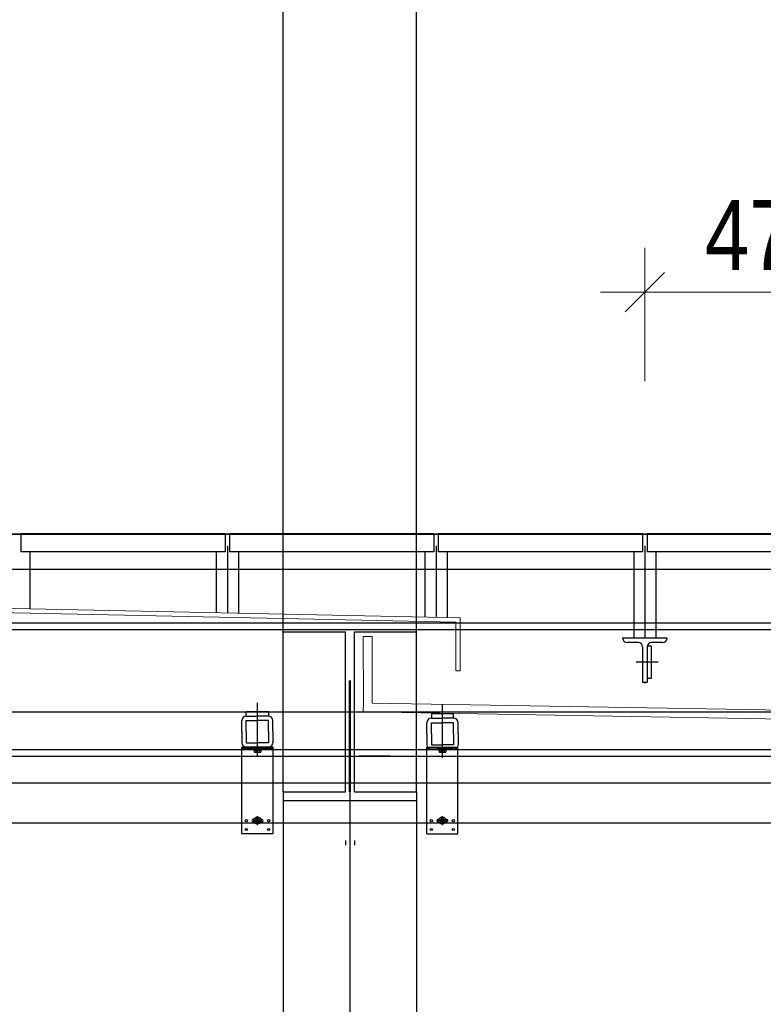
# Model space of a CAD drawing. Header units: millimetres. Extents: x -74 to 79, y 0 to 54.
# Tile 3 of 164: x -72.78 to -71.1, y 8.43 to 10.64. Entities that reach past the tile are written whole.
import ezdxf

# ---------------------------------------------------------------- set-up
doc = ezdxf.new("R2010")
doc.units = ezdxf.units.MM
doc.linetypes.add('DASHDOT', pattern=[1, 0.5, -0.25, 0, -0.25])
doc.linetypes.add('HIDDENX2', pattern=[0.75, 0.5, -0.25])
for name, color, linetype, lineweight in [('01_Neubau_Linen', 7, 'Continuous', 20), ('01_NeubauBemaßung', 7, 'Continuous', 20), ('Alu-0.5', 7, 'Continuous', 20), ('Arktura_Atmosphera_Standard_Rise$Drops', 7, 'Continuous', 20), ('Arktura_Atmosphera_Standard_Rise$Ribs', 7, 'Continuous', 20), ('Bemaßung 1_100', 7, 'Continuous', 20)]:
    doc.layers.add(name, color=color, linetype=linetype, lineweight=lineweight)
doc.styles.add('Arial Narrow', font='ARIALN.TTF')
doc.dimstyles.new('Arch_Strakon_dimstyle', dxfattribs={"dimtxt": 15.75, "dimasz": 1, "dimexe": 1.25, "dimexo": 0.0625, "dimgap": 1, "dimtad": 0, "dimdec": 3, "dimzin": 12, "dimdsep": 46, "dimtxsty": 'Arial Narrow', "dimblk": 'Arrowhead_Tick', "dimsah": 1, "dimcen": 0, "dimse1": 1, "dimse2": 1, "dimclrd": 6, "dimclrt": 2, "dimazin": 0, "dimtfac": 1, "dimtdec": 4, "dimtmove": 0, "dimatfit": 3, "dimldrblk": 'NONE', "dimfxl": 1, "dimtvp": 1, "dimtolj": 1, "dimtzin": 0, "dimlwd": 13, "dimarcsym": 2})

# ---------------------------------------------------------------- blocks, each defined once
blk = doc.blocks.new('Arrowhead_Tick')
at = {"color": 0, "linetype": 'Continuous', "lineweight": -2}
for p, q in [((0, 20), (0, -10)), ((-1, 0), (0, 0)), ((10, 0), (0, 0))]:
    blk.add_line(p, q, dxfattribs=at)
at = {"color": 2, "linetype": 'Continuous', "lineweight": 35}
blk.add_line((4.42, 4.42), (-4.42, -4.42), dxfattribs=at)
blk = doc.blocks.new('*D164')
at = {"layer": '01_Neubau_Linen', "color": 6, "linetype": 'Continuous', "lineweight": 13}
blk.add_line((-73.9146, 7.6291), (-72.0452, 7.6291), dxfattribs=at)
at = {"layer": 'Defpoints', "color": 0}
for p in [(-73.9246, 8.9999), (-72.0352, 8.9049), (-72.0352, 7.6291)]:
    blk.add_point(p, dxfattribs=at)
at = {"layer": '01_Neubau_Linen', "color": 6, "lineweight": 13, "xscale": 0.01, "yscale": 0.01, "zscale": 0.01}
blk.add_blockref('Arrowhead_Tick', (-72.0352, 7.6291), dxfattribs=at)
at = {"layer": '01_Neubau_Linen', "color": 6, "lineweight": 13, "xscale": 0.01, "yscale": 0.01, "zscale": 0.01, "rotation": 180}
blk.add_blockref('Arrowhead_Tick', (-73.9246, 7.6291), dxfattribs=at)
at = {"layer": '01_Neubau_Linen', "color": 2, "lineweight": 0, "insert": (-72.9799, 7.7595), "char_height": 0.1575, "attachment_point": 5, "style": 'Arial Narrow'}
blk.add_mtext('\\A1;1.89', dxfattribs=at)
blk = doc.blocks.new('_None')
blk = doc.blocks.new('*D165')
at = {"layer": '01_Neubau_Linen', "color": 6, "linetype": 'Continuous', "lineweight": 13}
blk.add_line((-72.0252, 7.6291), (-70.0352, 7.6291), dxfattribs=at)
at = {"layer": 'Defpoints', "color": 0}
for p in [(-70.0252, 8.9427), (-72.0352, 8.9049), (-70.0252, 7.6291)]:
    blk.add_point(p, dxfattribs=at)
at = {"layer": '01_Neubau_Linen', "color": 6, "lineweight": 13, "xscale": 0.01, "yscale": 0.01, "zscale": 0.01}
blk.add_blockref('Arrowhead_Tick', (-70.0252, 7.6291), dxfattribs=at)
at = {"layer": '01_Neubau_Linen', "color": 6, "lineweight": 13, "xscale": 0.01, "yscale": 0.01, "zscale": 0.01, "rotation": 180}
blk.add_blockref('Arrowhead_Tick', (-72.0352, 7.6291), dxfattribs=at)
at = {"layer": '01_Neubau_Linen', "color": 2, "lineweight": 0, "insert": (-71.0302, 7.7595), "char_height": 0.1575, "attachment_point": 5, "style": 'Arial Narrow'}
blk.add_mtext('\\A1;2.01', dxfattribs=at)
blk = doc.blocks.new('*D177')
at = {"layer": '01_Neubau_Linen', "color": 6, "linetype": 'Continuous', "lineweight": 13}
blk.add_line((-73.9746, 7.2291), (-67.8652, 7.2291), dxfattribs=at)
at = {"layer": 'Defpoints', "color": 0}
for p in [(-73.9846, 9.0552), (-67.8552, 9.0049), (-67.8552, 7.2291)]:
    blk.add_point(p, dxfattribs=at)
at = {"layer": '01_Neubau_Linen', "color": 6, "lineweight": 13, "xscale": 0.01, "yscale": 0.01, "zscale": 0.01}
blk.add_blockref('Arrowhead_Tick', (-67.8552, 7.2291), dxfattribs=at)
at = {"layer": '01_Neubau_Linen', "color": 6, "lineweight": 13, "xscale": 0.01, "yscale": 0.01, "zscale": 0.01, "rotation": 180}
blk.add_blockref('Arrowhead_Tick', (-73.9846, 7.2291), dxfattribs=at)
at = {"layer": '01_Neubau_Linen', "color": 2, "lineweight": 0, "insert": (-70.9199, 7.3595), "char_height": 0.1575, "attachment_point": 5, "style": 'Arial Narrow'}
blk.add_mtext('\\A1;6.13', dxfattribs=at)
blk = doc.blocks.new('*D179')
at = {"layer": '01_Neubau_Linen', "color": 6, "linetype": 'Continuous', "lineweight": 13}
blk.add_line((-71.3612, 10.0291), (-70.9112, 10.0291), dxfattribs=at)
at = {"layer": 'Defpoints', "color": 0}
for p in [(-70.9012, 10.0291), (-71.3712, 9.1506), (-70.9012, 9.1506)]:
    blk.add_point(p, dxfattribs=at)
at = {"layer": '01_Neubau_Linen', "color": 6, "lineweight": 13, "xscale": 0.01, "yscale": 0.01, "zscale": 0.01}
blk.add_blockref('Arrowhead_Tick', (-70.9012, 10.0291), dxfattribs=at)
at = {"layer": '01_Neubau_Linen', "color": 6, "lineweight": 13, "xscale": 0.01, "yscale": 0.01, "zscale": 0.01, "rotation": 180}
blk.add_blockref('Arrowhead_Tick', (-71.3712, 10.0291), dxfattribs=at)
at = {"layer": '01_Neubau_Linen', "color": 2, "lineweight": 0, "insert": (-71.1362, 10.1578), "char_height": 0.1575, "attachment_point": 5, "style": 'Arial Narrow'}
blk.add_mtext('\\A1;47', dxfattribs=at)
blk = doc.blocks.new('*D187')
at = {"layer": '01_Neubau_Linen', "color": 6, "linetype": 'Continuous', "lineweight": 13}
blk.add_line((-72.0252, 6.5406), (-67.8652, 6.5406), dxfattribs=at)
at = {"layer": 'Defpoints', "color": 0}
for p in [(-67.8552, 9.0049), (-67.8552, 6.5406), (-72.0352, 6.4688)]:
    blk.add_point(p, dxfattribs=at)
at = {"layer": '01_Neubau_Linen', "color": 6, "lineweight": 13, "xscale": 0.01, "yscale": 0.01, "zscale": 0.01}
blk.add_blockref('Arrowhead_Tick', (-67.8552, 6.5406), dxfattribs=at)
at = {"layer": '01_Neubau_Linen', "color": 6, "lineweight": 13, "xscale": 0.01, "yscale": 0.01, "zscale": 0.01, "rotation": 180}
blk.add_blockref('Arrowhead_Tick', (-72.0352, 6.5406), dxfattribs=at)
at = {"layer": '01_Neubau_Linen', "color": 2, "lineweight": 0, "insert": (-69.9452, 6.671), "char_height": 0.1575, "attachment_point": 5, "style": 'Arial Narrow'}
blk.add_mtext('\\A1;4.18', dxfattribs=at)

msp = doc.modelspace()

# ---------------------------------------------------------------- linework, layer by layer
at = {"color": 2, "linetype": 'Continuous', "lineweight": 35}
msp.add_line((-69.2941703, 9.4848538), (-73.9227996, 9.4848538), dxfattribs=at)
at = {"layer": '01_Neubau_Linen', "color": 4, "linetype": 'DASHDOT', "lineweight": 50, "ltscale": 0.5}
msp.add_line((-72.0351873, 8.9048538), (-72.0351873, 9.2648538), dxfattribs=at)
at = {"layer": '01_Neubau_Linen', "color": 9, "linetype": 'Continuous', "lineweight": 0}
msp.add_circle((-71.3711841, 9.1505633), 0.00111, dxfattribs=at)
at = {"layer": '01_NeubauBemaßung', "color": 3, "linetype": 'Continuous', "lineweight": 25}
for p, q in [((-72.2782567, 8.8948552), (-72.2782567, 9.005102)), ((-72.2082566, 9.005102), (-72.2782567, 9.005102)), ((-72.2782567, 9.0026021), (-72.2082566, 9.0026021)), ((-72.2082566, 8.8948552), (-72.2082566, 9.005102)), ((-71.8621179, 8.8948552), (-71.8621179, 9.005102)), ((-71.8621179, 9.005102), (-71.7921179, 9.005102)), ((-71.7921179, 9.0026021), (-71.8621179, 9.0026021)), ((-71.7921179, 8.8948552), (-71.7921179, 9.005102)), ((-72.1259755, 8.9848552), (-72.0559755, 8.9848552)), ((-71.9443991, 8.9848552), (-72.0143991, 8.9848552)), ((-72.2782567, 8.8098552), (-72.2782567, 8.8948552)), ((-72.2082566, 8.8098552), (-72.2082566, 8.8948552)), ((-71.8621179, 8.8098552), (-71.8621179, 8.8948552)), ((-71.7921179, 8.8098552), (-71.7921179, 8.8948552)), ((-72.2530066, 8.8426052), (-72.2507917, 8.8426052)), ((-72.2357216, 8.8426052), (-72.2335066, 8.8426052)), ((-71.834653, 8.8426052), (-71.8368679, 8.8426052)), ((-71.8173679, 8.8426052), (-71.8195829, 8.8426052)), ((-73.9506828, 8.8348551), (-68.3704078, 8.8348378)), ((-72.2530066, 8.8371052), (-72.2507917, 8.8371052)), ((-72.2357216, 8.8371052), (-72.2335066, 8.8371052)), ((-71.834653, 8.8371052), (-71.8368679, 8.8371052)), ((-71.8173679, 8.8371052), (-71.8195829, 8.8371052)), ((-72.2082566, 8.8098552), (-72.2782567, 8.8098552)), ((-71.8621179, 8.8098552), (-71.7921179, 8.8098552)), ((-72.0451873, 8.7948086), (-72.0451873, 8.7848552)), ((-72.0251873, 8.7948081), (-72.0251873, 8.7848552))]:
    msp.add_line(p, q, dxfattribs=at)
at = {"layer": '01_NeubauBemaßung', "color": 3, "linetype": 'HIDDENX2', "lineweight": 25, "ltscale": 0.5}
for p, q in [((-72.2523751, 9.0007984), (-72.2523751, 9.0024016)), ((-72.2522566, 9.000598), (-72.2342566, 9.000598)), ((-72.2522566, 8.999098), (-72.2522566, 9.000598)), ((-72.2522566, 8.999098), (-72.2342566, 8.999098)), ((-72.2522566, 8.999098), (-72.2507622, 8.9985231)), ((-72.2492822, 9.000598), (-72.2521747, 9.000598)), ((-72.2507622, 8.9985231), (-72.2507622, 8.994098)), ((-72.2492822, 9.000598), (-72.2372311, 9.000598)), ((-72.2470094, 8.9985231), (-72.2470094, 8.994098)), ((-72.2395039, 8.9985231), (-72.2395039, 8.994098)), ((-72.2372311, 9.000598), (-72.2343386, 9.000598)), ((-72.2342566, 8.999098), (-72.2357511, 8.9985231)), ((-72.2357511, 8.9985231), (-72.2357511, 8.994098)), ((-72.2342566, 8.999098), (-72.2342566, 9.000598)), ((-72.2341382, 9.0007984), (-72.2341382, 9.0024016)), ((-71.8362364, 9.0007984), (-71.8362364, 9.0024016)), ((-71.8181179, 9.000598), (-71.8361179, 9.000598)), ((-71.8361179, 8.999098), (-71.8361179, 9.000598)), ((-71.8181179, 8.999098), (-71.8361179, 8.999098)), ((-71.8361179, 8.999098), (-71.8346235, 8.9985231)), ((-71.8331435, 9.000598), (-71.8360359, 9.000598)), ((-71.8346235, 8.9985231), (-71.8346235, 8.994098)), ((-71.8210924, 9.000598), (-71.8331435, 9.000598)), ((-71.8308707, 8.9985231), (-71.8308707, 8.994098)), ((-71.8233652, 8.9985231), (-71.8233652, 8.994098)), ((-71.8210924, 9.000598), (-71.8181999, 9.000598)), ((-71.8181179, 8.999098), (-71.8196124, 8.9985231)), ((-71.8196124, 8.9985231), (-71.8196124, 8.994098)), ((-71.8181179, 8.999098), (-71.8181179, 9.000598)), ((-71.8179995, 9.0007984), (-71.8179995, 9.0024016)), ((-72.2488858, 8.993598), (-72.2470094, 8.993598)), ((-72.2470094, 8.993598), (-72.2395039, 8.993598)), ((-72.2395039, 8.993598), (-72.2376275, 8.993598)), ((-71.8308707, 8.993598), (-71.8327471, 8.993598)), ((-71.8233652, 8.993598), (-71.8308707, 8.993598)), ((-71.8214888, 8.993598), (-71.8233652, 8.993598))]:
    msp.add_line(p, q, dxfattribs=at)
at = {"layer": '01_NeubauBemaßung', "color": 3, "linetype": 'DASHDOT', "lineweight": 25, "ltscale": 0.5}
for p, q in [((-72.2432566, 8.8298552), (-72.2432566, 8.8498552)), ((-71.8271179, 8.8298552), (-71.8271179, 8.8498552)), ((-72.2532566, 8.8398552), (-72.2332567, 8.8398552)), ((-71.8171179, 8.8398552), (-71.8371179, 8.8398552))]:
    msp.add_line(p, q, dxfattribs=at)
at = {"layer": '01_NeubauBemaßung', "color": 3, "linetype": 'Continuous', "lineweight": 25}
for centre, radius in [((-72.2682566, 8.8398552), 0.00255), ((-72.2432566, 8.8398552), 0.0080212), ((-72.2432566, 8.8398552), 0.004758), ((-72.2432566, 8.8398552), 0.0039983), ((-72.2182566, 8.8398552), 0.00255), ((-71.8521179, 8.8398552), 0.00255), ((-71.8271179, 8.8398552), 0.0080212), ((-71.8271179, 8.8398552), 0.004758), ((-71.8271179, 8.8398552), 0.0039983), ((-71.8021179, 8.8398552), 0.00255), ((-72.2682566, 8.8198552), 0.00255), ((-72.2182566, 8.8198552), 0.00255), ((-71.8521179, 8.8198552), 0.00255), ((-71.8021179, 8.8198552), 0.00255)]:
    msp.add_circle(centre, radius, dxfattribs=at)
at = {"layer": '01_NeubauBemaßung', "color": 3, "linetype": 'HIDDENX2', "lineweight": 25, "ltscale": 0.5}
for centre, radius, start, end in [((-72.2521747, 9.0007984), 0.0002004, 180, 269.9996386), ((-72.2488858, 9.0022101), 0.004137, 243.0277187, 296.972237), ((-72.2432566, 9.0139462), 0.0158731, 256.3244771, 283.6755229), ((-72.2376275, 9.0022101), 0.004137, 243.027763, 296.9723029), ((-72.2343386, 9.0007984), 0.0002004, 269.9988701, 0), ((-71.836036, 9.0007984), 0.0002004, 180, 270.0011299), ((-71.8327471, 9.0022101), 0.004137, 243.0276971, 296.972237), ((-71.8271179, 9.0139462), 0.0158731, 256.3244771, 283.6755229), ((-71.8214888, 9.0022101), 0.004137, 243.027763, 296.9722813), ((-71.8181999, 9.0007984), 0.0002004, 270.0003614, 0), ((-72.2488858, 8.9973688), 0.0037708, 240.1581944, 299.8417375), ((-72.2432566, 9.0079313), 0.0143333, 254.8218141, 285.1781859), ((-72.2376275, 8.9973688), 0.0037708, 240.1582625, 299.8417745), ((-71.8327471, 8.9973688), 0.0037708, 240.1582255, 299.8417375), ((-71.8271179, 9.0079313), 0.0143333, 254.8218141, 285.1781859), ((-71.8214888, 8.9973688), 0.0037708, 240.1582625, 299.8418056)]:
    msp.add_arc(centre, radius, start, end, dxfattribs=at)
at = {"layer": '01_NeubauBemaßung', "color": 3, "linetype": 'Continuous', "lineweight": 25}
for centre, start, end in [((-72.2530066, 8.8398552), 89.9998974, 270), ((-72.2335066, 8.8398552), 270, 90), ((-71.8368679, 8.8398552), 90, 270), ((-71.8173679, 8.8398552), 270, 90.0001026)]:
    msp.add_arc(centre, 0.00275, start, end, dxfattribs=at)
at = {"layer": 'Alu-0.5', "color": 7, "linetype": 'Continuous', "lineweight": 18}
for p, q in [((-71.7969174, 9.2867126), (-73.9243689, 9.3304681)), ((-71.7869195, 9.2965091), (-73.914369, 9.3402646)), ((-71.7969174, 9.2867126), (-71.7969174, 9.1771259)), ((-71.7869195, 9.2965091), (-71.7869195, 9.1771259)), ((-72.0047634, 9.104781), (-72.0052289, 9.2544312)), ((-71.985233, 9.2544312), (-72.0052289, 9.2544312)), ((-71.9847664, 9.1044319), (-71.985233, 9.2544312)), ((-71.7969174, 9.1771259), (-71.7869195, 9.1771259)), ((-72.0051123, 9.0847871), (-72.0047634, 9.104781)), ((-68.0567659, 9.0358684), (-71.9847664, 9.1044319)), ((-68.0571149, 9.0158745), (-72.0051123, 9.0847871))]:
    msp.add_line(p, q, dxfattribs=at)
at = {"layer": 'Arktura_Atmosphera_Standard_Rise$Drops', "color": 3, "linetype": 'Continuous', "lineweight": 25}
for p, q in [((-72.3161841, 9.4850108), (-72.7761841, 9.4850108)), ((-71.8461841, 9.4850108), (-72.3061841, 9.4850108)), ((-71.3761841, 9.4850108), (-71.8361841, 9.4850108)), ((-70.9061841, 9.4850108), (-71.3661841, 9.4850108)), ((-72.3161841, 9.4450108), (-72.7761841, 9.4450108)), ((-72.7561841, 9.4448538), (-72.7561841, 9.3164441)), ((-72.3361841, 9.4448538), (-72.3361841, 9.3078059)), ((-72.3111841, 9.4581876), (-72.3111841, 9.3072917)), ((-71.8461841, 9.4450108), (-72.3061841, 9.4450108)), ((-72.2861841, 9.4448538), (-72.2861841, 9.3067775)), ((-71.8661841, 9.4448538), (-71.8661841, 9.2981393)), ((-71.8411841, 9.4581876), (-71.8411841, 9.2976252)), ((-71.3761841, 9.4450108), (-71.8361841, 9.4450108)), ((-71.8161841, 9.4448538), (-71.8161841, 9.297111)), ((-71.3961841, 9.4448538), (-71.3961841, 9.2505633)), ((-71.3711841, 9.4581876), (-71.3711841, 9.2505633)), ((-70.9061841, 9.4450108), (-71.3661841, 9.4450108)), ((-71.3461841, 9.4448538), (-71.3461841, 9.2505633)), ((-68.0761841, 9.4048538), (-73.8828383, 9.4048538))]:
    msp.add_line(p, q, dxfattribs=at)
at = {"layer": 'Arktura_Atmosphera_Standard_Rise$Ribs', "color": 3, "linetype": 'Continuous', "lineweight": 25}
for p, q in [((-72.7761841, 9.4850122), (-72.7761841, 9.4450108)), ((-72.3161841, 9.4850122), (-72.3161841, 9.4450108)), ((-72.3061841, 9.4850122), (-72.3061841, 9.4450108)), ((-71.8461841, 9.4850122), (-71.8461841, 9.4450108)), ((-71.8361841, 9.4850122), (-71.8361841, 9.4450108)), ((-71.3761841, 9.4850122), (-71.3761841, 9.4450108)), ((-71.3661841, 9.4850122), (-71.3661841, 9.4450108))]:
    msp.add_line(p, q, dxfattribs=at)
at = {"layer": 'Bemaßung 1_100', "color": 3, "linetype": 'Continuous', "lineweight": 25}
for p, q in [((-71.8851873, 8.9048538), (-71.8851873, 15.0448664)), ((-72.1851873, 8.9048538), (-72.1851873, 15.0248664)), ((-73.9246025, 9.2848538), (-68.0151873, 9.2848538)), ((-73.9246025, 9.2698538), (-68.0151873, 9.2698538)), ((-72.1851873, 9.2848538), (-71.8851873, 9.2848538)), ((-72.1851873, 9.2648538), (-72.1851873, 9.2848538)), ((-72.1851873, 9.2648538), (-72.0451873, 9.2648538)), ((-72.0451873, 8.9048538), (-72.0451873, 9.2648538)), ((-72.0251873, 8.9048538), (-72.0251873, 9.2648538)), ((-72.0251873, 9.2648538), (-71.8851873, 9.2648538)), ((-71.8851873, 9.2648538), (-71.8851873, 9.2848538)), ((-71.3211841, 9.2505633), (-71.4211841, 9.2505633)), ((-71.3861841, 9.2405633), (-71.4111841, 9.2405633)), ((-71.3761841, 9.2305633), (-71.3761841, 9.1505633)), ((-71.3561841, 9.2323324), (-71.3661841, 9.2323324)), ((-71.3661841, 9.2305633), (-71.3661841, 9.1505633)), ((-71.3311841, 9.2405633), (-71.3561841, 9.2405633)), ((-71.3561841, 9.1602566), (-71.3561841, 9.2323324)), ((-71.3412615, 9.1962945), (-71.391121, 9.1962945)), ((-71.3661841, 9.1602566), (-71.3561841, 9.1602566)), ((-71.3661841, 9.1505633), (-71.3761841, 9.1505633)), ((-72.2435931, 8.9860573), (-72.2435931, 9.1052121)), ((-71.8267814, 8.9810573), (-71.8267814, 9.1002121)), ((-73.8496025, 9.0848538), (-68.0151873, 9.0848538)), ((-72.2785931, 9.040102), (-72.2785931, 9.065102)), ((-72.2685931, 9.075102), (-72.2685931, 9.085102)), ((-72.2685931, 9.085102), (-72.2185931, 9.085102)), ((-72.2685931, 9.075102), (-72.2435931, 9.075102)), ((-72.2685931, 9.040102), (-72.2685931, 9.065102)), ((-72.2685931, 9.065102), (-72.2435931, 9.065102)), ((-72.2185931, 9.075102), (-72.2435931, 9.075102)), ((-72.2185931, 9.065102), (-72.2435931, 9.065102)), ((-72.2185931, 9.085102), (-72.2185931, 9.075102)), ((-72.2185931, 9.040102), (-72.2185931, 9.065102)), ((-72.2085931, 9.040102), (-72.2085931, 9.065102)), ((-71.8017814, 9.080102), (-71.8517814, 9.080102)), ((-71.8517814, 9.080102), (-71.8517814, 9.070102)), ((-71.8517814, 9.070102), (-71.8267814, 9.070102)), ((-71.8017814, 9.070102), (-71.8267814, 9.070102)), ((-71.8017814, 9.070102), (-71.8017814, 9.080102)), ((-71.8617814, 9.035102), (-71.8617814, 9.060102)), ((-71.8517814, 9.035102), (-71.8517814, 9.060102)), ((-71.8517814, 9.060102), (-71.8267814, 9.060102)), ((-71.8017814, 9.060102), (-71.8267814, 9.060102)), ((-71.8017814, 9.035102), (-71.8017814, 9.060102)), ((-71.7917814, 9.035102), (-71.7917814, 9.060102)), ((-72.2785931, 9.040102), (-72.2785931, 9.015102)), ((-72.2685931, 9.040102), (-72.2685931, 9.015102)), ((-72.2185931, 9.040102), (-72.2185931, 9.015102)), ((-72.2085931, 9.040102), (-72.2085931, 9.015102)), ((-71.8617814, 9.035102), (-71.8617814, 9.010102)), ((-71.8517814, 9.035102), (-71.8517814, 9.010102)), ((-71.8017814, 9.035102), (-71.8017814, 9.010102)), ((-71.7917814, 9.035102), (-71.7917814, 9.010102)), ((-73.9246025, 8.9998538), (-68.0151873, 8.9998538)), ((-72.2685931, 9.015102), (-72.2435931, 9.015102)), ((-72.2685931, 9.005102), (-72.2435931, 9.005102)), ((-72.2185931, 9.015102), (-72.2435931, 9.015102)), ((-72.2185931, 9.005102), (-72.2435931, 9.005102)), ((-71.8517814, 9.010102), (-71.8267814, 9.010102)), ((-71.8517814, 9.000102), (-71.8267814, 9.000102)), ((-71.8017814, 9.010102), (-71.8267814, 9.010102)), ((-71.8017814, 9.000102), (-71.8267814, 9.000102)), ((-73.9246025, 8.9848538), (-68.0151873, 8.9848538)), ((-73.9246025, 8.9248538), (-68.0151873, 8.9248538)), ((-72.0351873, 8.9248538), (-72.0351873, 6.4687599)), ((-72.1851873, 8.9048538), (-72.0451873, 8.9048538)), ((-72.1851873, 8.9048538), (-72.1851873, 6.4687599)), ((-72.0251873, 8.9048538), (-71.8851873, 8.9048538)), ((-71.8851873, 8.9048538), (-71.8851873, 6.4687599)), ((-72.1851873, 8.8848538), (-71.8851873, 8.8848538))]:
    msp.add_line(p, q, dxfattribs=at)
for centre, start, end in [((-71.4111841, 9.2505633), 180, 270), ((-71.3311841, 9.2505633), 270, 0), ((-71.3861841, 9.2305633), 360, 90), ((-71.3561841, 9.2305633), 90, 180), ((-72.2685931, 9.065102), 90, 180), ((-72.2185931, 9.065102), 0, 90), ((-71.8517814, 9.060102), 90, 180), ((-71.8017814, 9.060102), 0, 90), ((-72.2685931, 9.015102), 180, 270), ((-72.2185931, 9.015102), 270, 0), ((-71.8517814, 9.010102), 180, 270), ((-71.8017814, 9.010102), 270, 0)]:
    msp.add_arc(centre, 0.01, start, end, dxfattribs=at)

# ---------------------------------------------------------------- dimensions: what is measured, and where the dimension line sits
at = {"layer": '01_Neubau_Linen', "lineweight": 0}
for base, p1, p2, text, override, picture, middle in [((-70.9011841, 10.0290506), (-71.3711841, 9.1505633), (-70.9011841, 9.1505633), '47', {"dimscale": 0.01, "dimtxt": 15.75, "dimasz": 1, "dimgap": 5, "dimtad": 1, "dimjust": 0, "dimtih": 0, "dimtoh": 0, "dimdec": 6, "dimdsep": 46, "dimtxsty": 'Arial Narrow', "dimclrd": 6, "dimclrt": 2, "dimtix": 1, "dimtofl": 255, "dimtmove": 0, "dimatfit": 2, "dimfxl": 0, "dimfxlon": 0, "dimtvp": 31.746032, "dimlwd": 13}, '*D179', (-71.1361841, 10.0290506)), ((-67.8551873, 7.2290506), (-73.9846025, 9.0552092), (-67.8551873, 9.0048538), '6.13', {"dimscale": 0.01, "dimtxt": 15.75, "dimasz": 1, "dimgap": 5, "dimtad": 1, "dimjust": 0, "dimtih": 0, "dimtoh": 0, "dimdec": 6, "dimdsep": 46, "dimtxsty": 'Arial Narrow', "dimclrd": 6, "dimclrt": 2, "dimtix": 1, "dimtofl": 255, "dimtmove": 0, "dimatfit": 2, "dimfxl": 0, "dimfxlon": 0, "dimtvp": 31.746032, "dimlwd": 13}, '*D177', (-70.9198949, 7.2290506)), ((-72.0351873, 7.6290506), (-73.9246025, 8.9998538), (-72.0351873, 8.9048538), '1.89', {"dimscale": 0.01, "dimtxt": 15.75, "dimasz": 1, "dimgap": 5, "dimtad": 1, "dimjust": 0, "dimtih": 0, "dimtoh": 0, "dimdec": 5, "dimdsep": 46, "dimtxsty": 'Arial Narrow', "dimclrd": 6, "dimclrt": 2, "dimtix": 1, "dimtofl": 255, "dimtmove": 0, "dimatfit": 2, "dimfxl": 0, "dimfxlon": 0, "dimtvp": 31.746032, "dimlwd": 13}, '*D164', (-72.9798949, 7.6290506)), ((-67.8551873, 6.5406046), (-72.0351873, 6.4687599), (-67.8551873, 9.0048538), '4.18', {"dimscale": 0.01, "dimtxt": 15.75, "dimasz": 1, "dimgap": 5, "dimtad": 1, "dimjust": 0, "dimtih": 0, "dimtoh": 0, "dimdec": 6, "dimdsep": 46, "dimtxsty": 'Arial Narrow', "dimclrd": 6, "dimclrt": 2, "dimtix": 1, "dimtofl": 255, "dimtmove": 0, "dimatfit": 2, "dimfxl": 0, "dimfxlon": 0, "dimtvp": 31.746032, "dimlwd": 13}, '*D187', (-69.9451873, 6.5406046)), ((-70.0251873, 7.6290506), (-72.0351873, 8.9048538), (-70.0251873, 8.9426524), '2.01', {"dimscale": 0.01, "dimtxt": 15.75, "dimasz": 1, "dimgap": 5, "dimtad": 1, "dimjust": 0, "dimtih": 0, "dimtoh": 0, "dimdec": 5, "dimdsep": 46, "dimtxsty": 'Arial Narrow', "dimclrd": 6, "dimclrt": 2, "dimtix": 1, "dimtofl": 255, "dimtmove": 0, "dimatfit": 2, "dimfxl": 0, "dimfxlon": 0, "dimtvp": 31.746032, "dimlwd": 13}, '*D165', (-71.0301873, 7.6290506))]:
    dim = msp.add_linear_dim(base=base, p1=p1, p2=p2, text=text, dimstyle='Arch_Strakon_dimstyle', override=override, dxfattribs=at)
    dim.commit()
    dim.dimension.update_dxf_attribs({"geometry": picture, "text_midpoint": middle, "dimtype": 160})

doc.saveas('drawing.dxf')
